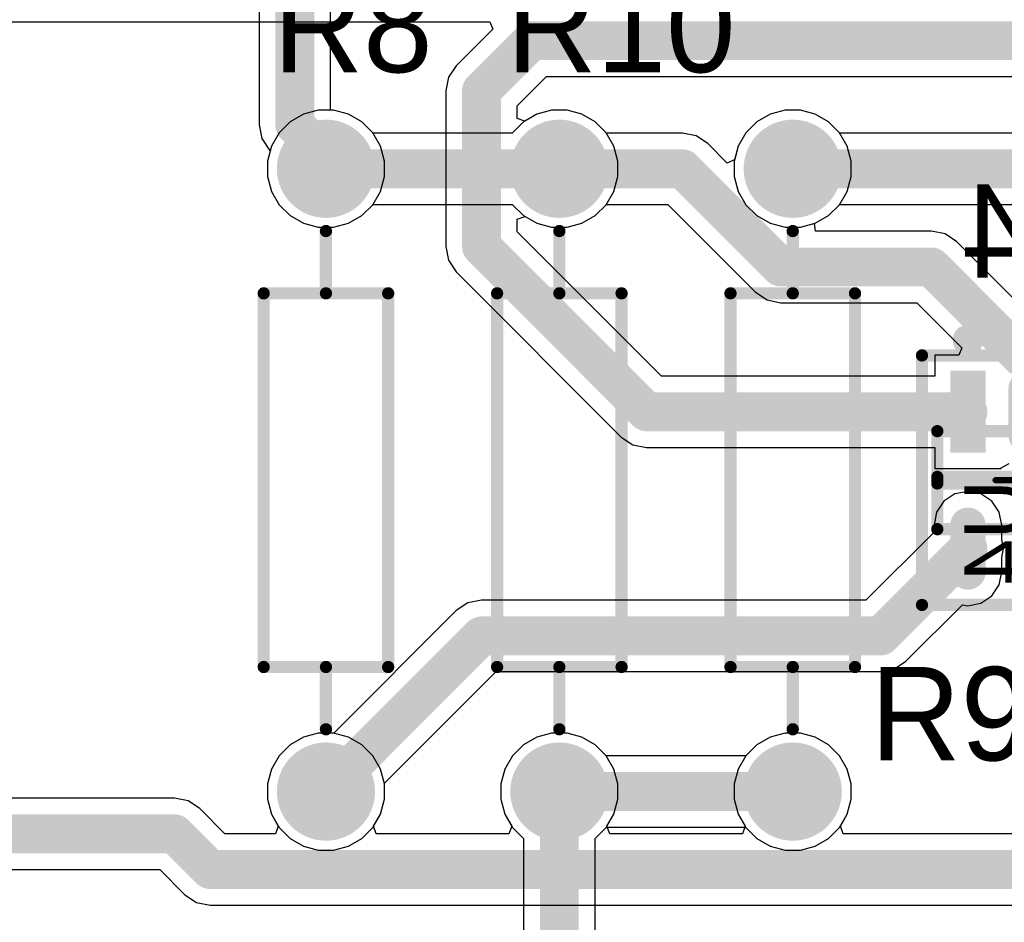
# Model space of a CAD drawing. Header units: millimetres. Extents: x 1.79 to 6.42, y 2.45 to 4.75.
# Tile 19 of 34: x 3.95 to 4.59, y 2.97 to 3.55. Entities that reach past the tile are written whole.
import ezdxf

# ---------------------------------------------------------------- set-up
doc = ezdxf.new("R2010")
doc.units = ezdxf.units.MM
doc.header["$MEASUREMENT"] = 0
for name, color, linetype in [('BottomLayer', 5, 'Continuous'), ('BottomOverlay', 54, 'Continuous'), ('BottomPaste', 16, 'Continuous'), ('BottomSolder', 6, 'Continuous'), ('Mechanical20', 56, 'Continuous'), ('Mechanical21', 56, 'Continuous'), ('Mechanical23', 56, 'Continuous'), ('Mechanical24', 56, 'Continuous'), ('MultiLayer', 9, 'Continuous'), ('PadHoleLayer', 156, 'Continuous'), ('TopLayer', 1, 'Continuous'), ('TopOverlay', 2, 'Continuous'), ('TopSolder', 216, 'Continuous')]:
    doc.layers.add(name, color=color, linetype=linetype)

# ---------------------------------------------------------------- blocks, each defined once
blk = doc.blocks.new('FP_C04_091_OT_IPC_B_B_12')
at = {"layer": 'BottomLayer', "const_width": 0.0227544}
for points in [[(-0.0289791, 0.037402), (-0.0589129, 0.037402)], [(0.0589129, 0.037402), (0.0289791, 0.037402)], [(-0.0289791, 0), (-0.0589129, 0)], [(0.0589129, -0.037402), (0.0289791, -0.037402)]]:
    blk.add_lwpolyline(points, dxfattribs=at)
at = {"layer": 'BottomLayer', "const_width": 0.0113772}
for points in [[(-0.0646015, 0.037402, 1), (-0.0532243, 0.037402, 1)], [(-0.0346677, 0.037402, 1), (-0.0232905, 0.037402, 1)], [(0.0232905, 0.037402, 1), (0.0346677, 0.037402, 1)], [(0.0532243, 0.037402, 1), (0.0646015, 0.037402, 1)], [(-0.0646015, 0, 1), (-0.0532243, 0, 1)], [(-0.0346677, 0, 1), (-0.0232905, 0, 1)], [(0.0232905, -0.037402, 1), (0.0346677, -0.037402, 1)], [(0.0532243, -0.037402, 1), (0.0646015, -0.037402, 1)]]:
    blk.add_lwpolyline(points, format="xyb", close=True, dxfattribs=at)
at = {"layer": 'BottomLayer'}
blk.add_solid([(-0.0702901, -0.0487792), (-0.0176019, -0.0487792), (-0.0702901, -0.0260248), (-0.0176019, -0.0260248)], dxfattribs=at)
at = {"layer": 'BottomOverlay', "const_width": 0.007874}
for points in [[(-0.002084, -0.057086), (-0.002084, 0.057086)], [(0.002084, 0.057086), (-0.002084, 0.057086)], [(0.002084, -0.057086), (0.002084, 0.057086)], [(0.002084, -0.057086), (-0.002084, -0.057086)]]:
    blk.add_lwpolyline(points, dxfattribs=at)
at = {"layer": 'BottomOverlay'}
for points, const_width in [([(-0.0040525, 0.057086, 1), (-0.0001155, 0.057086, 1)], 0.003937), ([(-0.0040525, 0.057086, 1), (-0.0001155, 0.057086, 1)], 0.003937), ([(0.0001155, 0.057086, 1), (0.0040525, 0.057086, 1)], 0.003937), ([(0.0001155, 0.057086, 1), (0.0040525, 0.057086, 1)], 0.003937), ([(-0.0850533, -0.0374016, 1), (-0.0948959, -0.0374016, 1)], 0.0098425), ([(-0.0973565, -0.0374016, 1), (-0.0924353, -0.0374016, 1)], 0.0049212), ([(-0.0875139, -0.0374016, 1), (-0.0825927, -0.0374016, 1)], 0.0049212), ([(-0.0040525, -0.057086, 1), (-0.0001155, -0.057086, 1)], 0.003937), ([(-0.0040525, -0.057086, 1), (-0.0001155, -0.057086, 1)], 0.003937), ([(0.0001155, -0.057086, 1), (0.0040525, -0.057086, 1)], 0.003937), ([(0.0001155, -0.057086, 1), (0.0040525, -0.057086, 1)], 0.003937)]:
    blk.add_lwpolyline(points, format="xyb", close=True, dxfattribs=dict(at, const_width=const_width))
at = {"layer": 'BottomPaste', "const_width": 0.0227544}
for points in [[(-0.0289791, 0.037402), (-0.0589129, 0.037402)], [(0.0589129, 0.037402), (0.0289791, 0.037402)], [(-0.0289791, 0), (-0.0589129, 0)], [(0.0589129, -0.037402), (0.0289791, -0.037402)]]:
    blk.add_lwpolyline(points, dxfattribs=at)
at = {"layer": 'BottomPaste', "const_width": 0.0113772}
for points in [[(-0.0646015, 0.037402, 1), (-0.0532243, 0.037402, 1)], [(-0.0346677, 0.037402, 1), (-0.0232905, 0.037402, 1)], [(0.0232905, 0.037402, 1), (0.0346677, 0.037402, 1)], [(0.0532243, 0.037402, 1), (0.0646015, 0.037402, 1)], [(-0.0646015, 0, 1), (-0.0532243, 0, 1)], [(-0.0346677, 0, 1), (-0.0232905, 0, 1)], [(0.0232905, -0.037402, 1), (0.0346677, -0.037402, 1)], [(0.0532243, -0.037402, 1), (0.0646015, -0.037402, 1)]]:
    blk.add_lwpolyline(points, format="xyb", close=True, dxfattribs=at)
at = {"layer": 'BottomPaste'}
blk.add_solid([(-0.0702901, -0.0487792), (-0.0176019, -0.0487792), (-0.0702901, -0.0260248), (-0.0176019, -0.0260248)], dxfattribs=at)
at = {"layer": 'BottomSolder', "const_width": 0.0227544}
for points in [[(-0.0289791, 0.037402), (-0.0589129, 0.037402)], [(0.0589129, 0.037402), (0.0289791, 0.037402)], [(-0.0289791, 0), (-0.0589129, 0)], [(0.0589129, -0.037402), (0.0289791, -0.037402)]]:
    blk.add_lwpolyline(points, dxfattribs=at)
at = {"layer": 'BottomSolder', "const_width": 0.0113772}
for points in [[(-0.0646015, 0.037402, 1), (-0.0532243, 0.037402, 1)], [(-0.0346677, 0.037402, 1), (-0.0232905, 0.037402, 1)], [(0.0232905, 0.037402, 1), (0.0346677, 0.037402, 1)], [(0.0532243, 0.037402, 1), (0.0646015, 0.037402, 1)], [(-0.0646015, 0, 1), (-0.0532243, 0, 1)], [(-0.0346677, 0, 1), (-0.0232905, 0, 1)], [(0.0232905, -0.037402, 1), (0.0346677, -0.037402, 1)], [(0.0532243, -0.037402, 1), (0.0646015, -0.037402, 1)]]:
    blk.add_lwpolyline(points, format="xyb", close=True, dxfattribs=at)
at = {"layer": 'BottomSolder'}
blk.add_solid([(-0.0702901, -0.0487792), (-0.0176019, -0.0487792), (-0.0702901, -0.0260248), (-0.0176019, -0.0260248)], dxfattribs=at)
at = {"layer": 'Mechanical20', "const_width": 0.007874}
for points in [[(0.080132, 0.06693), (-0.080132, 0.06693)], [(-0.080132, -0.06693), (-0.080132, 0.06693)], [(0.080132, -0.06693), (0.080132, 0.06693)], [(0.080132, -0.06693), (-0.080132, -0.06693)]]:
    blk.add_lwpolyline(points, dxfattribs=at)
at = {"layer": 'Mechanical20', "const_width": 0.003937}
for points in [[(-0.0821005, 0.06693, 1), (-0.0781635, 0.06693, 1)], [(-0.0821005, 0.06693, 1), (-0.0781635, 0.06693, 1)], [(0.0781635, 0.06693, 1), (0.0821005, 0.06693, 1)], [(0.0781635, 0.06693, 1), (0.0821005, 0.06693, 1)], [(-0.0821005, -0.06693, 1), (-0.0781635, -0.06693, 1)], [(-0.0821005, -0.06693, 1), (-0.0781635, -0.06693, 1)], [(0.0781635, -0.06693, 1), (0.0821005, -0.06693, 1)], [(0.0781635, -0.06693, 1), (0.0821005, -0.06693, 1)]]:
    blk.add_lwpolyline(points, format="xyb", close=True, dxfattribs=at)
at = {"layer": 'Mechanical21', "const_width": 0.007874}
for points in [[(0.080132, 0.06693), (-0.080132, 0.06693)], [(-0.080132, -0.06693), (-0.080132, 0.06693)], [(0.080132, -0.06693), (0.080132, 0.06693)], [(0.080132, -0.06693), (-0.080132, -0.06693)]]:
    blk.add_lwpolyline(points, dxfattribs=at)
at = {"layer": 'Mechanical21', "const_width": 0.003937}
for points in [[(-0.0821005, 0.06693, 1), (-0.0781635, 0.06693, 1)], [(-0.0821005, 0.06693, 1), (-0.0781635, 0.06693, 1)], [(0.0781635, 0.06693, 1), (0.0821005, 0.06693, 1)], [(0.0781635, 0.06693, 1), (0.0821005, 0.06693, 1)], [(-0.0821005, -0.06693, 1), (-0.0781635, -0.06693, 1)], [(-0.0821005, -0.06693, 1), (-0.0781635, -0.06693, 1)], [(0.0781635, -0.06693, 1), (0.0821005, -0.06693, 1)], [(0.0781635, -0.06693, 1), (0.0821005, -0.06693, 1)]]:
    blk.add_lwpolyline(points, format="xyb", close=True, dxfattribs=at)
at = {"layer": 'Mechanical23', "const_width": 0.007874}
for points in [[(0.031496, 0.057086), (-0.031496, 0.057086)], [(-0.031496, -0.057086), (-0.031496, 0.057086)], [(0.031496, -0.057086), (0.031496, 0.057086)], [(0.031496, -0.057086), (-0.031496, -0.057086)]]:
    blk.add_lwpolyline(points, dxfattribs=at)
at = {"layer": 'Mechanical23', "const_width": 0.003937}
for points in [[(-0.0334645, 0.057086, 1), (-0.0295275, 0.057086, 1)], [(-0.0334645, 0.057086, 1), (-0.0295275, 0.057086, 1)], [(0.0295275, 0.057086, 1), (0.0334645, 0.057086, 1)], [(0.0295275, 0.057086, 1), (0.0334645, 0.057086, 1)], [(-0.0334645, -0.057086, 1), (-0.0295275, -0.057086, 1)], [(-0.0334645, -0.057086, 1), (-0.0295275, -0.057086, 1)], [(0.0295275, -0.057086, 1), (0.0334645, -0.057086, 1)], [(0.0295275, -0.057086, 1), (0.0334645, -0.057086, 1)]]:
    blk.add_lwpolyline(points, format="xyb", close=True, dxfattribs=at)
at = {"layer": 'Mechanical24', "const_width": 0.003937}
for points in [[(0, -0.019686), (0, 0.019684)], [(0.019684, 0), (-0.019686, 0)]]:
    blk.add_lwpolyline(points, dxfattribs=at)
at = {"layer": 'Mechanical24', "const_width": 0.0019685}
for points in [[(-0.0009842, 0.019684, 1), (0.0009842, 0.019684, 1)], [(-0.0206702, 0, 1), (-0.0187018, 0, 1)], [(0.0186998, 0, 1), (0.0206682, 0, 1)], [(-0.0009842, -0.019686, 1), (0.0009842, -0.019686, 1)]]:
    blk.add_lwpolyline(points, format="xyb", close=True, dxfattribs=at)
at = {"layer": 'Mechanical20', "text_generation_flag": 2}
blk.add_text('U4', height=0.0393701, rotation=-180, dxfattribs=at).set_placement((-5e-07, -0.0004221))
blk = doc.blocks.new('AXIAL_0_4_20')
at = {"layer": 'BottomLayer', "const_width": 0.027559}
for points in [[(-0.2137795, 0, 1), (-0.1862205, 0, 1)], [(0.1862205, 0, 1), (0.2137795, 0, 1)]]:
    blk.add_lwpolyline(points, format="xyb", close=True, dxfattribs=at)
at = {"layer": 'BottomSolder', "const_width": 0.031559}
for points in [[(-0.2157795, 0, 1), (-0.1842205, 0, 1)], [(0.1842205, 0, 1), (0.2157795, 0, 1)]]:
    blk.add_lwpolyline(points, format="xyb", close=True, dxfattribs=at)
at = {"layer": 'MultiLayer', "const_width": 0.027559}
for points in [[(-0.2137795, 0, 1), (-0.1862205, 0, 1)], [(0.1862205, 0, 1), (0.2137795, 0, 1)]]:
    blk.add_lwpolyline(points, format="xyb", close=True, dxfattribs=at)
at = {"layer": 'PadHoleLayer', "const_width": 0.0167323}
for points in [[(-0.2083661, 0, 1), (-0.1916339, 0, 1)], [(0.1916339, 0, 1), (0.2083661, 0, 1)]]:
    blk.add_lwpolyline(points, format="xyb", close=True, dxfattribs=at)
at = {"layer": 'TopLayer', "const_width": 0.027559}
for points in [[(-0.2137795, 0, 1), (-0.1862205, 0, 1)], [(0.1862205, 0, 1), (0.2137795, 0, 1)]]:
    blk.add_lwpolyline(points, format="xyb", close=True, dxfattribs=at)
at = {"layer": 'TopOverlay', "const_width": 0.007874}
for points in [[(-0.12, 0.04), (0.12, 0.04)], [(-0.12, 0.04), (-0.12, -0.04)], [(0.12, 0.04), (0.12, -0.04)], [(-0.16, 0), (-0.12, 0)], [(0.12, 0), (0.16, 0)], [(-0.12, -0.04), (0.12, -0.04)]]:
    blk.add_lwpolyline(points, dxfattribs=at)
at = {"layer": 'TopOverlay', "const_width": 0.003937}
for points in [[(-0.1219685, 0.04, 1), (-0.1180315, 0.04, 1)], [(-0.1219685, 0.04, 1), (-0.1180315, 0.04, 1)], [(0.1180315, 0.04, 1), (0.1219685, 0.04, 1)], [(0.1180315, 0.04, 1), (0.1219685, 0.04, 1)], [(-0.1619685, 0, 1), (-0.1580315, 0, 1)], [(-0.1219685, 0, 1), (-0.1180315, 0, 1)], [(0.1180315, 0, 1), (0.1219685, 0, 1)], [(0.1580315, 0, 1), (0.1619685, 0, 1)], [(-0.1219685, -0.04, 1), (-0.1180315, -0.04, 1)], [(-0.1219685, -0.04, 1), (-0.1180315, -0.04, 1)], [(0.1180315, -0.04, 1), (0.1219685, -0.04, 1)], [(0.1180315, -0.04, 1), (0.1219685, -0.04, 1)]]:
    blk.add_lwpolyline(points, format="xyb", close=True, dxfattribs=at)
at = {"layer": 'TopSolder', "const_width": 0.031559}
for points in [[(-0.2157795, 0, 1), (-0.1842205, 0, 1)], [(0.1842205, 0, 1), (0.2157795, 0, 1)]]:
    blk.add_lwpolyline(points, format="xyb", close=True, dxfattribs=at)
blk = doc.blocks.new('AXIAL_0_4_21')
at = {"layer": 'BottomLayer', "const_width": 0.027559}
for points in [[(-0.2137795, 0, 1), (-0.1862205, 0, 1)], [(0.1862205, 0, 1), (0.2137795, 0, 1)]]:
    blk.add_lwpolyline(points, format="xyb", close=True, dxfattribs=at)
at = {"layer": 'BottomSolder', "const_width": 0.031559}
for points in [[(-0.2157795, 0, 1), (-0.1842205, 0, 1)], [(0.1842205, 0, 1), (0.2157795, 0, 1)]]:
    blk.add_lwpolyline(points, format="xyb", close=True, dxfattribs=at)
at = {"layer": 'MultiLayer', "const_width": 0.027559}
for points in [[(-0.2137795, 0, 1), (-0.1862205, 0, 1)], [(0.1862205, 0, 1), (0.2137795, 0, 1)]]:
    blk.add_lwpolyline(points, format="xyb", close=True, dxfattribs=at)
at = {"layer": 'PadHoleLayer', "const_width": 0.0167323}
for points in [[(-0.2083661, 0, 1), (-0.1916339, 0, 1)], [(0.1916339, 0, 1), (0.2083661, 0, 1)]]:
    blk.add_lwpolyline(points, format="xyb", close=True, dxfattribs=at)
at = {"layer": 'TopLayer', "const_width": 0.027559}
for points in [[(-0.2137795, 0, 1), (-0.1862205, 0, 1)], [(0.1862205, 0, 1), (0.2137795, 0, 1)]]:
    blk.add_lwpolyline(points, format="xyb", close=True, dxfattribs=at)
at = {"layer": 'TopOverlay', "const_width": 0.007874}
for points in [[(-0.12, -0.04), (-0.12, 0.04)], [(0.12, 0.04), (-0.12, 0.04)], [(0.12, -0.04), (0.12, 0.04)], [(-0.12, 0), (-0.16, 0)], [(0.16, 0), (0.12, 0)], [(0.12, -0.04), (-0.12, -0.04)]]:
    blk.add_lwpolyline(points, dxfattribs=at)
at = {"layer": 'TopOverlay', "const_width": 0.003937}
for points in [[(-0.1219685, 0.04, 1), (-0.1180315, 0.04, 1)], [(-0.1219685, 0.04, 1), (-0.1180315, 0.04, 1)], [(0.1180315, 0.04, 1), (0.1219685, 0.04, 1)], [(0.1180315, 0.04, 1), (0.1219685, 0.04, 1)], [(-0.1619685, 0, 1), (-0.1580315, 0, 1)], [(-0.1219685, 0, 1), (-0.1180315, 0, 1)], [(0.1180315, 0, 1), (0.1219685, 0, 1)], [(0.1580315, 0, 1), (0.1619685, 0, 1)], [(-0.1219685, -0.04, 1), (-0.1180315, -0.04, 1)], [(-0.1219685, -0.04, 1), (-0.1180315, -0.04, 1)], [(0.1180315, -0.04, 1), (0.1219685, -0.04, 1)], [(0.1180315, -0.04, 1), (0.1219685, -0.04, 1)]]:
    blk.add_lwpolyline(points, format="xyb", close=True, dxfattribs=at)
at = {"layer": 'TopSolder', "const_width": 0.031559}
for points in [[(-0.2157795, 0, 1), (-0.1842205, 0, 1)], [(0.1842205, 0, 1), (0.2157795, 0, 1)]]:
    blk.add_lwpolyline(points, format="xyb", close=True, dxfattribs=at)
blk = doc.blocks.new('AXIAL_0_4_22')
at = {"layer": 'BottomLayer', "const_width": 0.027559}
for points in [[(-0.2137795, 0, 1), (-0.1862205, 0, 1)], [(0.1862205, 0, 1), (0.2137795, 0, 1)]]:
    blk.add_lwpolyline(points, format="xyb", close=True, dxfattribs=at)
at = {"layer": 'BottomSolder', "const_width": 0.031559}
for points in [[(-0.2157795, 0, 1), (-0.1842205, 0, 1)], [(0.1842205, 0, 1), (0.2157795, 0, 1)]]:
    blk.add_lwpolyline(points, format="xyb", close=True, dxfattribs=at)
at = {"layer": 'MultiLayer', "const_width": 0.027559}
for points in [[(-0.2137795, 0, 1), (-0.1862205, 0, 1)], [(0.1862205, 0, 1), (0.2137795, 0, 1)]]:
    blk.add_lwpolyline(points, format="xyb", close=True, dxfattribs=at)
at = {"layer": 'PadHoleLayer', "const_width": 0.0167323}
for points in [[(-0.2083661, 0, 1), (-0.1916339, 0, 1)], [(0.1916339, 0, 1), (0.2083661, 0, 1)]]:
    blk.add_lwpolyline(points, format="xyb", close=True, dxfattribs=at)
at = {"layer": 'TopLayer', "const_width": 0.027559}
for points in [[(-0.2137795, 0, 1), (-0.1862205, 0, 1)], [(0.1862205, 0, 1), (0.2137795, 0, 1)]]:
    blk.add_lwpolyline(points, format="xyb", close=True, dxfattribs=at)
at = {"layer": 'TopOverlay', "const_width": 0.007874}
for points in [[(0.12, 0.04), (-0.12, 0.04)], [(-0.12, -0.04), (-0.12, 0.04)], [(0.12, -0.04), (0.12, 0.04)], [(-0.12, 0), (-0.16, 0)], [(0.16, 0), (0.12, 0)], [(0.12, -0.04), (-0.12, -0.04)]]:
    blk.add_lwpolyline(points, dxfattribs=at)
at = {"layer": 'TopOverlay', "const_width": 0.003937}
for points in [[(-0.1219685, 0.04, 1), (-0.1180315, 0.04, 1)], [(-0.1219685, 0.04, 1), (-0.1180315, 0.04, 1)], [(0.1180315, 0.04, 1), (0.1219685, 0.04, 1)], [(0.1180315, 0.04, 1), (0.1219685, 0.04, 1)], [(-0.1619685, 0, 1), (-0.1580315, 0, 1)], [(-0.1219685, 0, 1), (-0.1180315, 0, 1)], [(0.1180315, 0, 1), (0.1219685, 0, 1)], [(0.1580315, 0, 1), (0.1619685, 0, 1)], [(-0.1219685, -0.04, 1), (-0.1180315, -0.04, 1)], [(-0.1219685, -0.04, 1), (-0.1180315, -0.04, 1)], [(0.1180315, -0.04, 1), (0.1219685, -0.04, 1)], [(0.1180315, -0.04, 1), (0.1219685, -0.04, 1)]]:
    blk.add_lwpolyline(points, format="xyb", close=True, dxfattribs=at)
at = {"layer": 'TopSolder', "const_width": 0.031559}
for points in [[(-0.2157795, 0, 1), (-0.1842205, 0, 1)], [(0.1842205, 0, 1), (0.2157795, 0, 1)]]:
    blk.add_lwpolyline(points, format="xyb", close=True, dxfattribs=at)

msp = doc.modelspace()

# ---------------------------------------------------------------- linework, layer by layer
at = {"layer": 'BottomLayer'}
for p, q in [((3.8496234, 3.5443462), (4.255311, 3.5443462)), ((4.255311, 3.5443462), (4.2572245, 3.5397268)), ((4.2572245, 3.5397268), (4.2337193, 3.5162216)), ((4.2337193, 3.5162216), (4.2287464, 3.5087791)), ((4.2287464, 3.5087791), (4.2270001, 3.5)), ((4.2728817, 3.4904976), (4.2917303, 3.5093462)), ((4.2917303, 3.5093462), (5.482287, 3.5093462)), ((4.2270001, 3.5), (4.2270001, 3.4292649)), ((4.1450553, 3.487559), (4.1355028, 3.4849994)), ((4.1549447, 3.487559), (4.1450553, 3.487559)), ((4.1644972, 3.4849994), (4.1549447, 3.487559)), ((4.2728817, 3.4823564), (4.2728817, 3.4904976)), ((4.2950553, 3.487559), (4.2855028, 3.4849994)), ((4.3049447, 3.487559), (4.2950553, 3.487559)), ((4.3144972, 3.4849994), (4.3049447, 3.487559)), ((4.4450553, 3.487559), (4.4355028, 3.4849994)), ((4.4549447, 3.487559), (4.4450553, 3.487559)), ((4.4644972, 3.4849994), (4.4549447, 3.487559)), ((4.1355028, 3.4849994), (4.1269382, 3.4800547)), ((4.1730618, 3.4800547), (4.1644972, 3.4849994)), ((4.2778817, 3.4805994), (4.2728817, 3.4823564)), ((4.2855028, 3.4849994), (4.2778817, 3.4805994)), ((4.3230618, 3.4800547), (4.3144972, 3.4849994)), ((4.4355028, 3.4849994), (4.4269382, 3.4800547)), ((4.4730618, 3.4800547), (4.4644972, 3.4849994)), ((4.1269382, 3.4800547), (4.1199453, 3.4730618)), ((4.1800547, 3.4730618), (4.1730618, 3.4800547)), ((4.3300547, 3.4730618), (4.3230618, 3.4800547)), ((4.4269382, 3.4800547), (4.4199453, 3.4730618)), ((4.4800547, 3.4730618), (4.4730618, 3.4800547)), ((4.1199453, 3.4730618), (4.1150006, 3.4644972)), ((4.1849994, 3.4644972), (4.1800547, 3.4730618)), ((4.3301246, 3.4729408), (4.3300547, 3.4730618)), ((4.3792058, 3.4729408), (4.3301246, 3.4729408)), ((4.3879849, 3.4711945), (4.3792058, 3.4729408)), ((4.3954274, 3.4662216), (4.3879849, 3.4711945)), ((4.4199453, 3.4730618), (4.4150006, 3.4644972)), ((4.4849994, 3.4644972), (4.4800547, 3.4730618)), ((4.1150006, 3.4644972), (4.112441, 3.4549447)), ((4.187559, 3.4549447), (4.1849994, 3.4644972)), ((4.4079451, 3.4537039), (4.3954274, 3.4662216)), ((4.4150006, 3.4644972), (4.412723, 3.4559971)), ((4.487559, 3.4549447), (4.4849994, 3.4644972)), ((4.112441, 3.4549447), (4.112441, 3.4450553)), ((4.187559, 3.4450553), (4.187559, 3.4549447)), ((4.412723, 3.4559971), (4.4079451, 3.4537039)), ((4.487559, 3.4450553), (4.487559, 3.4549447)), ((4.112441, 3.4450553), (4.1150006, 3.4355028)), ((4.1849994, 3.4355028), (4.187559, 3.4450553)), ((4.4849994, 3.4355028), (4.487559, 3.4450553)), ((4.1150006, 3.4355028), (4.1199453, 3.4269382)), ((4.1800547, 3.4269382), (4.1849994, 3.4355028)), ((4.4800547, 3.4269382), (4.4849994, 3.4355028)), ((4.1199453, 3.4269382), (4.1269382, 3.4199453)), ((4.1730618, 3.4199453), (4.1800547, 3.4269382)), ((4.2270001, 3.4292649), (4.2270592, 3.4289678)), ((4.2270592, 3.4289678), (4.2270592, 3.4)), ((4.3230618, 3.4199453), (4.3300547, 3.4269382)), ((4.3300547, 3.4269382), (4.3301246, 3.4270592)), ((4.3301246, 3.4270592), (4.3697034, 3.4270592)), ((4.3697034, 3.4270592), (4.4260607, 3.3707019)), ((4.4730618, 3.4199453), (4.4800547, 3.4269382)), ((4.1269382, 3.4199453), (4.1355028, 3.4150006)), ((4.1644972, 3.4150006), (4.1730618, 3.4199453)), ((4.2729408, 3.4175666), (4.2779408, 3.4193664)), ((4.2729408, 3.4095024), (4.2729408, 3.4175666)), ((4.2779408, 3.4193664), (4.2855028, 3.4150006)), ((4.3144972, 3.4150006), (4.3230618, 3.4199453)), ((4.4644972, 3.4150006), (4.4730618, 3.4199453)), ((4.1355028, 3.4150006), (4.1450553, 3.412441)), ((4.1450553, 3.412441), (4.1549447, 3.412441)), ((4.1549447, 3.412441), (4.1644972, 3.4150006)), ((4.2855028, 3.4150006), (4.2950553, 3.412441)), ((4.2950553, 3.412441), (4.3049447, 3.412441)), ((4.3049447, 3.412441), (4.3144972, 3.4150006)), ((4.4639886, 3.4148643), (4.4644972, 3.4150006)), ((4.4646469, 3.4098643), (4.4639886, 3.4148643)), ((4.3655564, 3.3168868), (4.2729408, 3.4095024)), ((4.5391616, 3.4098643), (4.4646469, 3.4098643)), ((4.5479407, 3.408118), (4.5391616, 3.4098643)), ((4.5553832, 3.4031451), (4.5479407, 3.408118)), ((4.2270592, 3.4), (4.2288055, 3.3912209)), ((4.6150988, 3.3434295), (4.5553832, 3.4031451)), ((4.2288055, 3.3912209), (4.2337784, 3.3837784)), ((4.2337784, 3.3837784), (4.3398324, 3.2777244)), ((4.4260607, 3.3707019), (4.4335032, 3.365729)), ((4.4335032, 3.365729), (4.4422823, 3.3639827)), ((4.4422823, 3.3639827), (4.5296592, 3.3639827)), ((4.5296592, 3.3639827), (4.5587324, 3.3349095)), ((4.5587324, 3.3349095), (4.5568189, 3.3302901)), ((4.5568189, 3.3302901), (4.5412208, 3.3302901)), ((4.5412208, 3.3302901), (4.5412208, 3.3168868)), ((4.5412208, 3.3168868), (4.3655564, 3.3168868)), ((4.3398324, 3.2777244), (4.3472749, 3.2727515)), ((4.3472749, 3.2727515), (4.356054, 3.2710052)), ((4.356054, 3.2710052), (4.5412208, 3.2710052)), ((4.5412208, 3.2710052), (4.5412208, 3.2576019)), ((4.5839752, 3.2579629), (4.5889752, 3.2606354)), ((4.5412208, 3.2576019), (4.5839752, 3.2576019)), ((4.5839752, 3.2576019), (4.5839752, 3.2579629)), ((4.554257, 3.2411578), (4.5471859, 3.236433)), ((4.562598, 3.2428169), (4.554257, 3.2411578)), ((4.570939, 3.2411578), (4.562598, 3.2428169)), ((4.5780101, 3.236433), (4.570939, 3.2411578)), ((4.5471859, 3.236433), (4.5424611, 3.2293619)), ((4.5827349, 3.2293619), (4.5780101, 3.236433)), ((4.5424611, 3.2293619), (4.540802, 3.2210209)), ((4.584394, 3.2210209), (4.5827349, 3.2293619)), ((4.540802, 3.2210209), (4.540802, 3.2167012)), ((4.584394, 3.2118091), (4.584394, 3.2210209)), ((4.540802, 3.2167012), (4.4970416, 3.1729408)), ((4.5855388, 3.206054), (4.584394, 3.2118091)), ((4.584394, 3.2002989), (4.5855388, 3.206054)), ((4.584394, 3.1910871), (4.584394, 3.2002989)), ((4.5827349, 3.1827461), (4.584394, 3.1910871)), ((4.5780101, 3.175675), (4.5827349, 3.1827461)), ((4.241221, 3.1711946), (4.2337784, 3.1662216)), ((4.25, 3.1729408), (4.241221, 3.1711946)), ((4.4970416, 3.1729408), (4.25, 3.1729408)), ((4.562598, 3.1692911), (4.570939, 3.1709502)), ((4.570939, 3.1709502), (4.5780101, 3.175675)), ((4.2337784, 3.1662216), (4.1550796, 3.0875228)), ((4.5227656, 3.1337784), (4.558995, 3.1700078)), ((4.558995, 3.1700078), (4.562598, 3.1692911)), ((4.5153231, 3.1288055), (4.5227656, 3.1337784)), ((4.1875228, 3.0550796), (4.2595024, 3.1270592)), ((4.2595024, 3.1270592), (4.506544, 3.1270592)), ((4.506544, 3.1270592), (4.5153231, 3.1288055)), ((4.1355028, 3.0849994), (4.1269382, 3.0800547)), ((4.1450553, 3.087559), (4.1355028, 3.0849994)), ((4.1549447, 3.087559), (4.1450553, 3.087559)), ((4.1550796, 3.0875228), (4.1549447, 3.087559)), ((4.2855028, 3.0849994), (4.2769382, 3.0800547)), ((4.2950553, 3.087559), (4.2855028, 3.0849994)), ((4.3049447, 3.087559), (4.2950553, 3.087559)), ((4.3144972, 3.0849994), (4.3049447, 3.087559)), ((4.3230618, 3.0800547), (4.3144972, 3.0849994)), ((4.4355028, 3.0849994), (4.4269382, 3.0800547)), ((4.4450553, 3.087559), (4.4355028, 3.0849994)), ((4.4549447, 3.087559), (4.4450553, 3.087559)), ((4.4644972, 3.0849994), (4.4549447, 3.087559)), ((4.4730618, 3.0800547), (4.4644972, 3.0849994)), ((4.1269382, 3.0800547), (4.1199453, 3.0730618)), ((4.2769382, 3.0800547), (4.2699453, 3.0730618)), ((4.3300547, 3.0730618), (4.3230618, 3.0800547)), ((4.4269382, 3.0800547), (4.4199453, 3.0730618)), ((4.4800547, 3.0730618), (4.4730618, 3.0800547)), ((4.1199453, 3.0730618), (4.1150006, 3.0644972)), ((4.2699453, 3.0730618), (4.2650006, 3.0644972)), ((4.3349994, 3.0644972), (4.3300547, 3.0730618)), ((4.4199453, 3.0730618), (4.4150006, 3.0644972)), ((4.4849994, 3.0644972), (4.4800547, 3.0730618)), ((4.1150006, 3.0644972), (4.112441, 3.0549447)), ((4.2650006, 3.0644972), (4.262441, 3.0549447)), ((4.337559, 3.0549447), (4.3349994, 3.0644972)), ((4.4150006, 3.0644972), (4.412441, 3.0549447)), ((4.487559, 3.0549447), (4.4849994, 3.0644972)), ((4.112441, 3.0549447), (4.112441, 3.0450553)), ((4.187559, 3.0549447), (4.1875228, 3.0550796)), ((4.187559, 3.0450553), (4.187559, 3.0549447)), ((4.262441, 3.0549447), (4.262441, 3.0450553)), ((4.337559, 3.0450553), (4.337559, 3.0549447)), ((4.412441, 3.0549447), (4.412441, 3.0450553)), ((4.487559, 3.0450553), (4.487559, 3.0549447)), ((4.0527297, 3.0457748), (3.6787838, 3.0457748)), ((4.0615088, 3.0440285), (4.0527297, 3.0457748)), ((4.0689513, 3.0390556), (4.0615088, 3.0440285)), ((4.112441, 3.0450553), (4.1150006, 3.0355028)), ((4.1849994, 3.0355028), (4.187559, 3.0450553)), ((4.262441, 3.0450553), (4.2650006, 3.0355028)), ((4.3349994, 3.0355028), (4.337559, 3.0450553)), ((4.412441, 3.0450553), (4.4150006, 3.0355028)), ((4.4849994, 3.0355028), (4.487559, 3.0450553)), ((4.0851252, 3.0228817), (4.0689513, 3.0390556)), ((4.1150006, 3.0355028), (4.1194006, 3.0278817)), ((4.1805994, 3.0278817), (4.1849994, 3.0355028)), ((4.2650006, 3.0355028), (4.2694006, 3.0278817)), ((4.3305994, 3.0278817), (4.3349994, 3.0355028)), ((4.4150006, 3.0355028), (4.4194006, 3.0278817)), ((4.4805994, 3.0278817), (4.4849994, 3.0355028)), ((4.1194006, 3.0278817), (4.1176436, 3.0228817)), ((4.1823564, 3.0228817), (4.1805994, 3.0278817)), ((4.2694006, 3.0278817), (4.2676436, 3.0228817)), ((4.3323564, 3.0228817), (4.3305994, 3.0278817)), ((4.4194006, 3.0278817), (4.4176436, 3.0228817)), ((4.4823564, 3.0228817), (4.4805994, 3.0278817)), ((4.1176436, 3.0228817), (4.0851252, 3.0228817)), ((4.2676436, 3.0228817), (4.1823564, 3.0228817)), ((4.4176436, 3.0228817), (4.3323564, 3.0228817)), ((4.6782345, 3.0228817), (4.4823564, 3.0228817)), ((3.6787838, 2.9998932), (4.0432273, 2.9998932)), ((4.0432273, 2.9998932), (4.0594012, 2.9837193)), ((4.0594012, 2.9837193), (4.0668437, 2.9787464)), ((4.0668437, 2.9787464), (4.0756228, 2.9770001)), ((4.0756228, 2.9770001), (4.6877369, 2.9770001))]:
    msp.add_line(p, q, dxfattribs=at)
at = {"layer": 'BottomLayer', "const_width": 0.025}
for points in [[(4.2499409, 3.5), (4.2822279, 3.532287)], [(4.2822279, 3.532287), (5.482287, 3.532287)], [(4.2499409, 3.4292649), (4.2499409, 3.5)], [(4.3, 3.45), (4.3792058, 3.45)], [(4.3792058, 3.45), (4.4422823, 3.3869235)], [(4.2499409, 3.4292649), (4.25, 3.4292058)], [(4.25, 3.4), (4.25, 3.4292058)], [(4.25, 3.4), (4.356054, 3.293946)], [(4.4422823, 3.3869235), (4.5391616, 3.3869235)], [(4.5391616, 3.3869235), (4.5988772, 3.3272079)], [(4.356054, 3.293946), (4.562598, 3.293946)], [(4.506544, 3.15), (4.562598, 3.206054)], [(4.15, 3.05), (4.25, 3.15)], [(4.25, 3.15), (4.506544, 3.15)], [(3.65, 3.022834), (4.0527297, 3.022834)], [(4.0527297, 3.022834), (4.0756228, 2.9999409)], [(4.0756228, 2.9999409), (4.6877369, 2.9999409)]]:
    msp.add_lwpolyline(points, dxfattribs=at)
at = {"layer": 'BottomLayer', "const_width": 0.0125}
for points in [[(4.2759779, 3.532287, 1), (4.2884779, 3.532287, 1)], [(4.2759779, 3.532287, 1), (4.2884779, 3.532287, 1)], [(4.2436909, 3.5, 1), (4.2561909, 3.5, 1)], [(4.2436909, 3.5, 1), (4.2561909, 3.5, 1)], [(4.29375, 3.45, 1), (4.30625, 3.45, 1)], [(4.3729558, 3.45, 1), (4.3854558, 3.45, 1)], [(4.3729558, 3.45, 1), (4.3854558, 3.45, 1)], [(4.2436909, 3.4292649, 1), (4.2561909, 3.4292649, 1)], [(4.2436909, 3.4292649, 1), (4.2561909, 3.4292649, 1)], [(4.24375, 3.4292058, 1), (4.25625, 3.4292058, 1)], [(4.24375, 3.4292058, 1), (4.25625, 3.4292058, 1)], [(4.24375, 3.4, 1), (4.25625, 3.4, 1)], [(4.24375, 3.4, 1), (4.25625, 3.4, 1)], [(4.4360323, 3.3869235, 1), (4.4485323, 3.3869235, 1)], [(4.4360323, 3.3869235, 1), (4.4485323, 3.3869235, 1)], [(4.5329116, 3.3869235, 1), (4.5454116, 3.3869235, 1)], [(4.5329116, 3.3869235, 1), (4.5454116, 3.3869235, 1)], [(4.349804, 3.293946, 1), (4.362304, 3.293946, 1)], [(4.349804, 3.293946, 1), (4.362304, 3.293946, 1)], [(4.556348, 3.293946, 1), (4.568848, 3.293946, 1)], [(4.556348, 3.206054, 1), (4.568848, 3.206054, 1)], [(4.24375, 3.15, 1), (4.25625, 3.15, 1)], [(4.24375, 3.15, 1), (4.25625, 3.15, 1)], [(4.500294, 3.15, 1), (4.512794, 3.15, 1)], [(4.500294, 3.15, 1), (4.512794, 3.15, 1)], [(4.14375, 3.05, 1), (4.15625, 3.05, 1)], [(4.0464797, 3.022834, 1), (4.0589797, 3.022834, 1)], [(4.0464797, 3.022834, 1), (4.0589797, 3.022834, 1)], [(4.0693728, 2.9999409, 1), (4.0818728, 2.9999409, 1)], [(4.0693728, 2.9999409, 1), (4.0818728, 2.9999409, 1)]]:
    msp.add_lwpolyline(points, format="xyb", close=True, dxfattribs=at)
at = {"layer": 'TopLayer'}
for p, q in [((4.1070592, 3.7171478), (4.1070592, 3.4781499)), ((4.1529408, 3.4876523), (4.1529408, 3.7171478)), ((4.1530341, 3.487559), (4.1529408, 3.4876523)), ((4.1549447, 3.487559), (4.1530341, 3.487559)), ((4.1644972, 3.4849994), (4.1549447, 3.487559)), ((4.2950553, 3.487559), (4.2855028, 3.4849994)), ((4.3049447, 3.487559), (4.2950553, 3.487559)), ((4.3144972, 3.4849994), (4.3049447, 3.487559)), ((4.4450553, 3.487559), (4.4355028, 3.4849994)), ((4.4549447, 3.487559), (4.4450553, 3.487559)), ((4.4644972, 3.4849994), (4.4549447, 3.487559)), ((4.1730618, 3.4800547), (4.1644972, 3.4849994)), ((4.2855028, 3.4849994), (4.2769382, 3.4800547)), ((4.3230618, 3.4800547), (4.3144972, 3.4849994)), ((4.4355028, 3.4849994), (4.4269382, 3.4800547)), ((4.4730618, 3.4800547), (4.4644972, 3.4849994)), ((4.1070592, 3.4781499), (4.1088055, 3.4693708)), ((4.1800547, 3.4730618), (4.1730618, 3.4800547)), ((4.2769382, 3.4800547), (4.2699453, 3.4730618)), ((4.3300547, 3.4730618), (4.3230618, 3.4800547)), ((4.4269382, 3.4800547), (4.4199453, 3.4730618)), ((4.4800547, 3.4730618), (4.4730618, 3.4800547)), ((4.1088055, 3.4693708), (4.1137784, 3.4619283)), ((4.1801246, 3.4729408), (4.1800547, 3.4730618)), ((4.2698754, 3.4729408), (4.1801246, 3.4729408)), ((4.2699453, 3.4730618), (4.2698754, 3.4729408)), ((4.3349994, 3.4644972), (4.3300547, 3.4730618)), ((4.4199453, 3.4730618), (4.4150006, 3.4644972)), ((4.4801246, 3.4729408), (4.4800547, 3.4730618)), ((4.7280481, 3.4729408), (4.4801246, 3.4729408)), ((4.1141994, 3.4615073), (4.112441, 3.4549447)), ((4.1137784, 3.4619283), (4.1141994, 3.4615073)), ((4.337559, 3.4549447), (4.3349994, 3.4644972)), ((4.4150006, 3.4644972), (4.412441, 3.4549447)), ((4.112441, 3.4549447), (4.112441, 3.4450553)), ((4.337559, 3.4450553), (4.337559, 3.4549447)), ((4.412441, 3.4549447), (4.412441, 3.4450553)), ((4.112441, 3.4450553), (4.1150006, 3.4355028)), ((4.3349994, 3.4355028), (4.337559, 3.4450553)), ((4.412441, 3.4450553), (4.4150006, 3.4355028)), ((4.1150006, 3.4355028), (4.1199453, 3.4269382)), ((4.3300547, 3.4269382), (4.3349994, 3.4355028)), ((4.4150006, 3.4355028), (4.4199453, 3.4269382)), ((4.1199453, 3.4269382), (4.1269382, 3.4199453)), ((4.1730618, 3.4199453), (4.1800547, 3.4269382)), ((4.1800547, 3.4269382), (4.1801246, 3.4270592)), ((4.1801246, 3.4270592), (4.2698754, 3.4270592)), ((4.2698754, 3.4270592), (4.2699453, 3.4269382)), ((4.2699453, 3.4269382), (4.2769382, 3.4199453)), ((4.3230618, 3.4199453), (4.3300547, 3.4269382)), ((4.4199453, 3.4269382), (4.4269382, 3.4199453)), ((4.4730618, 3.4199453), (4.4800547, 3.4269382)), ((4.4800547, 3.4269382), (4.4801246, 3.4270592)), ((4.4801246, 3.4270592), (4.710936, 3.4270592)), ((4.1269382, 3.4199453), (4.1355028, 3.4150006)), ((4.1644972, 3.4150006), (4.1730618, 3.4199453)), ((4.2769382, 3.4199453), (4.2855028, 3.4150006)), ((4.3144972, 3.4150006), (4.3230618, 3.4199453)), ((4.4269382, 3.4199453), (4.4355028, 3.4150006)), ((4.4644972, 3.4150006), (4.4730618, 3.4199453)), ((4.1355028, 3.4150006), (4.1450553, 3.412441)), ((4.1450553, 3.412441), (4.1549447, 3.412441)), ((4.1549447, 3.412441), (4.1644972, 3.4150006)), ((4.2855028, 3.4150006), (4.2950553, 3.412441)), ((4.2950553, 3.412441), (4.3049447, 3.412441)), ((4.3049447, 3.412441), (4.3144972, 3.4150006)), ((4.4355028, 3.4150006), (4.4450553, 3.412441)), ((4.4450553, 3.412441), (4.4549447, 3.412441)), ((4.4549447, 3.412441), (4.4644972, 3.4150006)), ((4.1355028, 3.0849994), (4.1269382, 3.0800547)), ((4.1450553, 3.087559), (4.1355028, 3.0849994)), ((4.1549447, 3.087559), (4.1450553, 3.087559)), ((4.1644972, 3.0849994), (4.1549447, 3.087559)), ((4.1730618, 3.0800547), (4.1644972, 3.0849994)), ((4.2855028, 3.0849994), (4.2769382, 3.0800547)), ((4.2950553, 3.087559), (4.2855028, 3.0849994)), ((4.3049447, 3.087559), (4.2950553, 3.087559)), ((4.3144972, 3.0849994), (4.3049447, 3.087559)), ((4.3230618, 3.0800547), (4.3144972, 3.0849994)), ((4.4355028, 3.0849994), (4.4269382, 3.0800547)), ((4.4450553, 3.087559), (4.4355028, 3.0849994)), ((4.4549447, 3.087559), (4.4450553, 3.087559)), ((4.4644972, 3.0849994), (4.4549447, 3.087559)), ((4.4730618, 3.0800547), (4.4644972, 3.0849994)), ((4.1269382, 3.0800547), (4.1199453, 3.0730618)), ((4.1800547, 3.0730618), (4.1730618, 3.0800547)), ((4.2769382, 3.0800547), (4.2699453, 3.0730618)), ((4.3300547, 3.0730618), (4.3230618, 3.0800547)), ((4.4269382, 3.0800547), (4.4199453, 3.0730618)), ((4.4800547, 3.0730618), (4.4730618, 3.0800547)), ((4.1199453, 3.0730618), (4.1150006, 3.0644972)), ((4.1849994, 3.0644972), (4.1800547, 3.0730618)), ((4.2699453, 3.0730618), (4.2650006, 3.0644972)), ((4.3301246, 3.0729408), (4.3300547, 3.0730618)), ((4.4198754, 3.0729408), (4.3301246, 3.0729408)), ((4.4199453, 3.0730618), (4.4198754, 3.0729408)), ((4.4849994, 3.0644972), (4.4800547, 3.0730618)), ((4.1150006, 3.0644972), (4.112441, 3.0549447)), ((4.187559, 3.0549447), (4.1849994, 3.0644972)), ((4.2650006, 3.0644972), (4.262441, 3.0549447)), ((4.487559, 3.0549447), (4.4849994, 3.0644972)), ((4.112441, 3.0549447), (4.112441, 3.0450553)), ((4.187559, 3.0450553), (4.187559, 3.0549447)), ((4.262441, 3.0549447), (4.262441, 3.0450553)), ((4.487559, 3.0450553), (4.487559, 3.0549447)), ((4.112441, 3.0450553), (4.1150006, 3.0355028)), ((4.1849994, 3.0355028), (4.187559, 3.0450553)), ((4.262441, 3.0450553), (4.2650006, 3.0355028)), ((4.4849994, 3.0355028), (4.487559, 3.0450553)), ((4.1150006, 3.0355028), (4.1199453, 3.0269382)), ((4.1800547, 3.0269382), (4.1849994, 3.0355028)), ((4.2650006, 3.0355028), (4.2699453, 3.0269382)), ((4.4800547, 3.0269382), (4.4849994, 3.0355028)), ((4.1199453, 3.0269382), (4.1269382, 3.0199453)), ((4.1730618, 3.0199453), (4.1800547, 3.0269382)), ((4.2699453, 3.0269382), (4.2769382, 3.0199453)), ((4.3230618, 3.0199453), (4.3300547, 3.0269382)), ((4.3300547, 3.0269382), (4.3301246, 3.0270592)), ((4.3301246, 3.0270592), (4.4198754, 3.0270592)), ((4.4198754, 3.0270592), (4.4199453, 3.0269382)), ((4.4199453, 3.0269382), (4.4269382, 3.0199453)), ((4.4730618, 3.0199453), (4.4800547, 3.0269382)), ((4.1269382, 3.0199453), (4.1355028, 3.0150006)), ((4.1644972, 3.0150006), (4.1730618, 3.0199453)), ((4.2769382, 3.0199453), (4.2770592, 3.0198754)), ((4.2770592, 3.0198754), (4.2770592, 2.7794283)), ((4.3229408, 3.0198754), (4.3230618, 3.0199453)), ((4.3229408, 2.7889307), (4.3229408, 3.0198754)), ((4.4269382, 3.0199453), (4.4355028, 3.0150006)), ((4.4644972, 3.0150006), (4.4730618, 3.0199453)), ((4.1355028, 3.0150006), (4.1450553, 3.012441)), ((4.1450553, 3.012441), (4.1549447, 3.012441)), ((4.1549447, 3.012441), (4.1644972, 3.0150006)), ((4.4355028, 3.0150006), (4.4450553, 3.012441)), ((4.4450553, 3.012441), (4.4549447, 3.012441)), ((4.4549447, 3.012441), (4.4644972, 3.0150006))]:
    msp.add_line(p, q, dxfattribs=at)
at = {"layer": 'TopLayer', "const_width": 0.025}
for points in [[(4.13, 3.4781499), (4.13, 3.75)], [(4.13, 3.4781499), (4.15, 3.4581499)], [(4.15, 3.45), (4.15, 3.4581499)], [(4.15, 3.45), (4.3, 3.45)], [(4.45, 3.45), (4.7280481, 3.45)], [(4.3, 2.7794283), (4.3, 3.05)], [(4.3, 3.05), (4.45, 3.05)]]:
    msp.add_lwpolyline(points, dxfattribs=at)
at = {"layer": 'TopLayer', "const_width": 0.0125}
for points in [[(4.12375, 3.4781499, 1), (4.13625, 3.4781499, 1)], [(4.12375, 3.4781499, 1), (4.13625, 3.4781499, 1)], [(4.14375, 3.4581499, 1), (4.15625, 3.4581499, 1)], [(4.14375, 3.4581499, 1), (4.15625, 3.4581499, 1)], [(4.14375, 3.45, 1), (4.15625, 3.45, 1)], [(4.14375, 3.45, 1), (4.15625, 3.45, 1)], [(4.29375, 3.45, 1), (4.30625, 3.45, 1)], [(4.44375, 3.45, 1), (4.45625, 3.45, 1)], [(4.29375, 3.05, 1), (4.30625, 3.05, 1)], [(4.29375, 3.05, 1), (4.30625, 3.05, 1)], [(4.44375, 3.05, 1), (4.45625, 3.05, 1)]]:
    msp.add_lwpolyline(points, format="xyb", close=True, dxfattribs=at)

# ---------------------------------------------------------------- block references
for name, p, rotation in [('AXIAL_0_4_22', (4.15, 3.25), 270), ('AXIAL_0_4_20', (4.3, 3.25), 90), ('AXIAL_0_4_21', (4.45, 3.25), 270), ('FP_C04_091_OT_IPC_B_B_12', (4.6, 3.25), 270)]:
    msp.add_blockref(name, p, dxfattribs=dict(rotation=rotation))

# ---------------------------------------------------------------- texts
at = {"layer": 'BottomOverlay', "text_generation_flag": 2}
msp.add_text('U4', height=0.06, dxfattribs=at).set_placement((4.661, 3.38))
at = {"layer": 'TopOverlay'}
for s, p in [('R8', (4.116, 3.512)), ('R10', (4.266, 3.512)), ('R9', (4.5000162, 3.0700097))]:
    msp.add_text(s, height=0.06, dxfattribs=at).set_placement(p)

doc.saveas('drawing.dxf')
